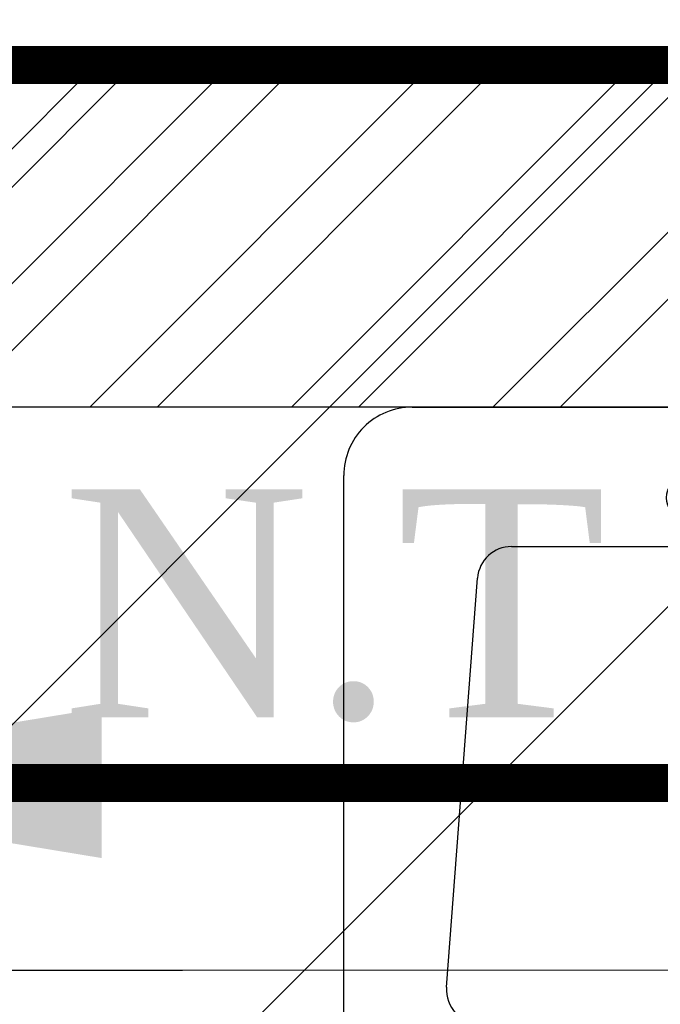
# Model space of a CAD drawing. Header units: inches. Extents: x 704 to 259546, y -107711 to 151004.
# Tile 237 of 243: x 127960 to 127977, y 23568 to 23594. Entities that reach past the tile are written whole.
import ezdxf

# ---------------------------------------------------------------- set-up
doc = ezdxf.new("R2010")
doc.units = ezdxf.units.IN
doc.header["$MEASUREMENT"] = 0
for name, color, linetype, lineweight in [('00-GRIDTEXT', 1, 'Continuous', 13), ('FLOOR RAISE', 4, 'Continuous', 5), ('KIT TEXT.', 5, 'Continuous', 5), ('PD_BRICK WALL_115', 134, 'Continuous', 30), ('PD_FIXTURE', 21, 'Continuous', 25), ('PD_HATCH', 45, 'Continuous', 9), ('PP- 75DIA Soil Waste Sewer pipe', 90, 'Continuous', 9), ('PP-Soil Pipe', 1, 'Continuous', 25), ('PP-TEXT', 7, 'Continuous', 40)]:
    doc.layers.add(name, color=color, linetype=linetype, lineweight=lineweight)
doc.layers.add('PP BALL VALVE', color=7, linetype='Continuous')
doc.styles.add('Arial', font='GOTHIC.TTF')
doc.styles.add('ISO', font='isocp.shx', dxfattribs={"height": 250})
doc.styles.get("Standard").update_dxf_attribs({"font": 'arial.ttf', "height": 6})
doc.dimstyles.new('ISO-10', dxfattribs={"dimtxt": 6, "dimasz": 0.5, "dimexe": 1.25, "dimexo": 0.625, "dimtad": 1, "dimtoh": 1, "dimdec": 1, "dimlunit": 4, "dimtxsty": 'Standard', "dimblk": 'ARCHTICK', "dimcen": 2.5, "dimclrt": 3, "dimadec": 0, "dimazin": 0, "dimtfac": 1, "dimtdec": 1, "dimtmove": 1, "dimatfit": 3, "dimfxl": 1, "dimarcsym": 0})

# ---------------------------------------------------------------- blocks, each defined once
blk = doc.blocks.new('LV')
at = {"color": 8}
for p, q in [((-254.0401739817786, 510.1021831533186), (254.0401739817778, 510.1021831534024)), ((-304.8401739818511, 50.80000000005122), (-304.8401739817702, 459.3021831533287)), ((-201.0144701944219, 458.0358644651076), (203.0815871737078, 458.0358644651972)), ((304.840173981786, 459.3021831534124), (304.8401739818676, 50.79999999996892)), ((-205.3310171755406, 127.0031444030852), (-226.34620448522, 430.7748868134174)), ((228.4004074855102, 430.6067419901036), (205.474748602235, 126.8349995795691)), ((180.1559282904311, 103.4641220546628), (-179.9992828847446, 103.4641220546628)), ((254.0401739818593, -4.11546e-11), (-254.0401739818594, 4.11546e-11))]:
    blk.add_line(p, q, dxfattribs=at)
for centre, radius in [((0.3542386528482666, 154.2893231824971), 23.5787407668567), ((-50.8000000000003, 67.18562783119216), 14.42670316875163), ((-2.274e-13, 67.18562783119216), 15.31096988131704), ((50.79999999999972, 67.18562783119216), 14.42670316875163)]:
    blk.add_circle(centre, radius, dxfattribs=at)
for centre, radius, start, end in [((-254.0401739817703, 459.3021831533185), 50.8, 90.00000000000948, 179.9999999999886), ((254.040173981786, 459.3021831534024), 50.8, 1.15136e-11, 90.0000000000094), ((-201.0144701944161, 432.6358644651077), 25.4, 90.0000000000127, 184.201645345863), ((203.0815871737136, 432.6358644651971), 25.4, 355.4179460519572, 90.00000000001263), ((-179.9992828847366, 128.8641220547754), 25.4, 184.2016453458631, 269.9999999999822), ((180.1559282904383, 128.8641220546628), 25.4, 269.9999999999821, 355.4179460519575), ((-254.0401739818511, 50.80000000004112), 50.8, 179.9999999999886, 269.9999999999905), ((254.0401739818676, 50.7999999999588), 50.8, 269.9999999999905, 1.14754e-11)]:
    blk.add_arc(centre, radius, start, end, dxfattribs=at)
blk = doc.blocks.new('A$C6E471120')
at = {"layer": 'KIT TEXT.', "color": 8, "insert": (-5067.772105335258, -328.0922235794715, 488.6049877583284), "char_height": 60.17529562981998, "width": 1050.283938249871, "attachment_point": 7, "style": 'ISO'}
blk.add_mtext('\\pi300.49;{\\Fromans|c0;\\W0.8;WORK TABLE}', dxfattribs=at)
blk = doc.blocks.new('FF')
at = {"layer": 'PD_HATCH'}
h = blk.add_hatch(dxfattribs=at)
h.set_pattern_fill('ANSI32', color=8, scale=10)
h.set_pattern_definition([(45, (-11536.30765382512, 4003.942058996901), (-2.651650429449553, 2.651650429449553), []), (45, (-11534.53988687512, 4003.942058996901), (-2.651650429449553, 2.651650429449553), [])])
h.paths.add_polyline_path([(128238.3500143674, 23592.6956719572), (128071.8500143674, 23592.6956719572), (128071.8500143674, 23583.6956719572), (128238.3500143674, 23583.6956719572)])
h.paths.add_polyline_path([(128056.8500143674, 23592.6956719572), (127891.8500143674, 23592.6956719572), (127891.8500143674, 23583.6956719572), (128056.8500143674, 23583.6956719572)])
h.paths.add_polyline_path([(127876.8500143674, 23592.6956719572), (127707.3500143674, 23592.6956719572), (127707.3500143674, 23583.69567195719), (127876.8500143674, 23583.6956719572)])
h.paths.add_polyline_path([(127692.3500143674, 23592.6956719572), (127522.8500143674, 23592.6956719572), (127522.8500143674, 23583.69567195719), (127692.3500143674, 23583.69567195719)])
h.paths.add_polyline_path([(127507.8500143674, 23592.6956719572), (127338.3500143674, 23592.6956719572), (127338.3500143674, 23583.69567195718), (127507.8500143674, 23583.69567195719)])
h.paths.add_polyline_path([(127323.3500143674, 23592.6956719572), (127212.3500143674, 23592.6956719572), (127212.3500143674, 23583.69567195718), (127323.3500143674, 23583.69567195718)])
h.paths.add_polyline_path([(127197.3500143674, 23592.6956719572), (127137.3500143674, 23592.6956719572), (127137.3500143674, 23532.69567195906), (127146.3500143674, 23532.69567195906), (127146.3500143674, 23583.69567195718), (127197.3500143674, 23583.69567195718)])
h.paths.add_polyline_path([(127146.3500143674, 23517.69567195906), (127137.3500143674, 23517.69567195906), (127137.3500143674, 23507.03171092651), (127146.3500143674, 23507.0317109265)])
h.paths.add_polyline_path([(127146.3500143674, 23421.19567195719), (127137.3500143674, 23421.19567195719), (127137.3500143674, 23394.19567195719), (127146.3500143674, 23394.19567195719)])
h.paths.add_polyline_path([(127146.3500143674, 23447.03171092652), (127137.3500143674, 23447.03171092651), (127137.3500143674, 23436.19567195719), (127146.3500143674, 23436.19567195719)])
h.paths.add_polyline_path([(127146.3500143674, 23266.1956719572), (127137.3500143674, 23266.1956719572), (127137.3500143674, 23243.19567195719), (127146.3500143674, 23243.19567195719)])
h.paths.add_polyline_path([(127146.3500143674, 23153.19567195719), (127137.3500143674, 23153.19567195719), (127137.3500143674, 23126.1956719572), (127146.3500143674, 23126.1956719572)])
h.paths.add_polyline_path([(127146.3500143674, 23111.1956719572), (127137.3500143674, 23111.1956719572), (127137.3500143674, 23084.19567195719), (127146.3500143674, 23084.19567195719)])
h.paths.add_polyline_path([(127146.3500143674, 22994.19567195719), (127137.3500143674, 22994.19567195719), (127137.3500143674, 22971.1956719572), (127146.3500143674, 22971.1956719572)])
h.paths.add_polyline_path([(127146.3500143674, 22956.1956719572), (127137.3500143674, 22956.1956719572), (127137.3500143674, 22925.19567195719), (127146.3500143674, 22925.19567195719)])
h.paths.add_polyline_path([(127146.3500143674, 22843.19567195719), (127137.3500143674, 22843.19567195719), (127137.3500143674, 22816.19567195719), (127146.3500143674, 22816.19567195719)])
h.paths.add_polyline_path([(127146.3500143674, 22801.19567195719), (127137.3500143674, 22801.19567195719), (127137.3500143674, 22790.35963298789), (127146.3500143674, 22790.35963298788)])
h.paths.add_polyline_path([(127146.3500143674, 22730.35963298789), (127137.3500143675, 22730.35963298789), (127137.3500143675, 22719.69567195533), (127146.3500143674, 22719.69567195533)])
h.paths.add_polyline_path([(127146.3500143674, 22704.69567195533), (127137.3500143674, 22704.69567195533), (127137.3500143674, 22644.6956719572), (127197.3500143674, 22644.6956719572), (127197.3500143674, 22653.6956719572), (127146.3500143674, 22653.6956719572)])
h.paths.add_polyline_path([(127323.3500143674, 22653.6956719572), (127212.3500143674, 22653.6956719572), (127212.3500143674, 22644.6956719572), (127323.3500143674, 22644.6956719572)])
h.paths.add_polyline_path([(127507.8500143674, 22653.6956719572), (127483.1000143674, 22653.6956719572), (127483.1000143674, 22644.6956719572), (127507.8500143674, 22644.6956719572)])
h.paths.add_polyline_path([(127363.1000143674, 22653.6956719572), (127338.3500143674, 22653.6956719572), (127338.3500143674, 22644.6956719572), (127363.1000143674, 22644.6956719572)])
h.paths.add_polyline_path([(127547.6000143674, 22653.69567195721), (127522.8500143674, 22653.69567195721), (127522.8500143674, 22644.6956719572), (127547.6000143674, 22644.6956719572)])
h.paths.add_polyline_path([(127692.3500143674, 22653.69567195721), (127667.6000143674, 22653.69567195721), (127667.6000143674, 22644.6956719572), (127692.3500143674, 22644.6956719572)])
h.paths.add_polyline_path([(127732.1000143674, 22653.69567195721), (127707.3500143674, 22653.69567195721), (127707.3500143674, 22644.6956719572), (127732.1000143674, 22644.6956719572)])
h.paths.add_polyline_path([(127876.8500143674, 22653.6956719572), (127852.1000143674, 22653.69567195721), (127852.1000143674, 22644.6956719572), (127876.8500143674, 22644.6956719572)])
h.paths.add_polyline_path([(127914.3500143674, 22653.6956719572), (127891.8500143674, 22653.6956719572), (127891.8500143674, 22644.69567195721), (127914.3500143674, 22644.69567195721)])
h.paths.add_polyline_path([(128056.8500143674, 22653.69567195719), (128034.3500143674, 22653.6956719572), (128034.3500143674, 22644.69567195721), (128056.8500143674, 22644.69567195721)])
h.paths.add_polyline_path([(128094.3500143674, 22653.69567195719), (128071.8500143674, 22653.69567195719), (128071.8500143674, 22644.69567195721), (128094.3500143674, 22644.6956719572)])
h.paths.add_polyline_path([(128238.3500143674, 22653.6956719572), (128214.3500143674, 22653.69567195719), (128214.3500143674, 22644.6956719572), (128238.3500143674, 22644.6956719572)])
h.paths.add_polyline_path([(128253.3500143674, 22662.69567195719), (128244.3500143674, 22662.69567195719)])
h.paths.add_polyline_path([(128253.3500143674, 22801.19567195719), (128244.3500143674, 22801.19567195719), (128244.3500143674, 22662.69567195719), (128253.3500143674, 22662.69567195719)])
h.paths.add_polyline_path([(128253.3500143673, 22956.1956719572), (128244.3500143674, 22956.1956719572), (128244.3500143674, 22816.1956719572), (128253.3500143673, 22816.19567195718)])
h.paths.add_polyline_path([(128253.3500143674, 23266.19567195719), (128244.3500143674, 23266.19567195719), (128244.3500143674, 22971.1956719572), (128253.3500143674, 22971.19567195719)])
h.paths.add_polyline_path([(128253.3500143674, 23574.6956719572), (128244.3500143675, 23574.6956719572), (128244.3500143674, 23436.19567195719), (128253.3500143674, 23436.19567195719)])
h.paths.add_polyline_path([(128235.3500143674, 23433.19567195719), (128130.3500143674, 23433.19567195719), (128130.3500143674, 23424.19567195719), (128235.3500143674, 23424.19567195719)])
h.paths.add_polyline_path([(128130.3500143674, 23421.19567195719), (128121.3500143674, 23421.19567195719), (128121.3500143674, 23343.19567195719), (128130.3500143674, 23343.19567195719)])
h.paths.add_polyline_path([(128121.3500143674, 23433.19567195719), (128049.3500143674, 23433.19567195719), (128049.3500143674, 23424.19567195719), (128121.3500143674, 23424.19567195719)])
h.paths.add_polyline_path([(128049.3500143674, 23421.19567195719), (128040.3500143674, 23421.19567195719), (128040.3500143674, 23343.19567195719), (128049.3500143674, 23343.19567195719)])
h.paths.add_polyline_path([(128040.3500143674, 23433.19567195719), (127959.3500143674, 23433.19567195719), (127959.3500143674, 23331.19567195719), (127986.3500143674, 23331.1956719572), (127986.3500143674, 23340.19567195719), (127968.3500143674, 23340.19567195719), (127968.3500143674, 23424.19567195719), (128040.3500143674, 23424.19567195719)])
h.paths.add_polyline_path([(128040.3500143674, 23340.19567195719), (128022.3500143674, 23340.19567195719), (128022.3500143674, 23331.1956719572), (128040.3500143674, 23331.1956719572)], flags=17)
h.paths.add_polyline_path([(128067.3500143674, 23340.19567195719), (128049.3500143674, 23340.19567195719), (128049.3500143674, 23331.19567195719), (128067.3500143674, 23331.1956719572)])
h.paths.add_polyline_path([(128121.3500143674, 23340.19567195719), (128103.3500143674, 23340.19567195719), (128103.3500143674, 23331.1956719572), (128121.3500143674, 23331.1956719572)])
h.paths.add_polyline_path([(128130.3500143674, 23331.19567195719), (128121.3500143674, 23331.19567195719), (128121.3500143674, 23268.19567195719), (128130.3500143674, 23268.19567195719)])
h.paths.add_polyline_path([(128253.3500143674, 23282.1956719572), (128244.3500143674, 23282.1956719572), (128244.3500143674, 23281.19567195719), (128253.3500143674, 23281.19567195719)])
h.paths.add_polyline_path([(128253.3500143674, 23421.19567195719), (128244.3500143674, 23421.19567195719), (128244.3500143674, 23402.1956719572), (128253.3500143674, 23402.1956719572)])
at = {"layer": 'PD_BRICK WALL_115', "color": 8, "lineweight": 30}
for p, q in [((128253.3500143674, 23592.6956719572), (127137.3500143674, 23592.6956719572)), ((128056.8500143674, 23583.6956719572), (127891.8500143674, 23583.6956719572))]:
    blk.add_line(p, q, dxfattribs=at)
at = {"layer": '00-GRIDTEXT', "color": 8, "xscale": 0.03937007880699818, "yscale": 0.03937007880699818, "zscale": 0.03937007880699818}
blk.add_blockref('A$C6E471120', (127713.3500147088, 23583.69624260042), dxfattribs=at)
at = {"layer": 'PD_FIXTURE', "color": 8, "ltscale": 12, "xscale": 0.03542840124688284, "yscale": 0.03542840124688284, "zscale": 0.03542840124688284, "rotation": 180}
blk.add_blockref('LV', (127979.164423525, 23583.6956719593), dxfattribs=at)
blk = doc.blocks.new('_ArchTick')
at = {"color": 0, "linetype": 'ByBlock', "const_width": 0.15}
blk.add_lwpolyline([(-0.5, -0.5), (0.5, 0.5)], dxfattribs=at)

msp = doc.modelspace()

# ---------------------------------------------------------------- hatches: boundary and pattern name
at = {"layer": 'FLOOR RAISE'}
h = msp.add_hatch(dxfattribs=at)
h.set_pattern_fill('ANSI31', color=256, scale=80)
h.set_pattern_definition([(45, (-1158.46118362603, 0), (-7.071067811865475, 7.071067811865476), [])])
h.paths.add_polyline_path([(127506.3500143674, 23264.6956719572), (127506.3500143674, 23282.6956719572), (127507.8500143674, 23282.6956719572), (127507.8500143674, 23592.6956719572), (128253.3500143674, 23592.6956719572), (128253.3500143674, 23436.19567195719), (128235.3500143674, 23436.19567195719), (128235.3500143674, 23433.19567195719), (127959.3500143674, 23433.19567195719), (127959.3500143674, 23331.19567195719), (127870.8500143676, 23331.19567195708), (127722.3500143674, 23331.19567195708), (127722.3500143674, 23264.69567195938)])

# ---------------------------------------------------------------- linework, layer by layer
at = {"layer": 'FLOOR RAISE', "const_width": 1}
msp.add_lwpolyline([(127507.8500143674, 23592.6956719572), (128253.3500143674, 23592.6956719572), (128253.3500143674, 23436.19567195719), (128235.3500143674, 23436.19567195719), (128235.3500143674, 23433.19567195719), (127959.3500143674, 23433.19567195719), (127959.3500143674, 23331.19567195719), (127870.8500143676, 23331.19567195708), (127722.3500143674, 23331.19567195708), (127722.3500143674, 23264.69567195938), (127506.3500143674, 23264.6956719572), (127506.3500143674, 23282.6956719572), (127507.8500143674, 23282.6956719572), (127507.8500143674, 23592.6956719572)], dxfattribs=at)
at = {"layer": 'PP BALL VALVE', "lineweight": 53}
msp.add_circle((130061.4818846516, 21646.64609194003), 129357.5881776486, dxfattribs=at)
at = {"layer": 'PP- 75DIA Soil Waste Sewer pipe', "ltscale": 0.015}
msp.add_lwpolyline([(127913.0902356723, 23578.96263994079), (127913.0902356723, 23568.89388747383), (128224.2044910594, 23568.89388747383), (128230.3213382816, 23575.01073469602)], dxfattribs=at)
at = {"layer": 'PP-Soil Pipe', "color": 1, "ltscale": 0.015}
msp.add_lwpolyline([(127918.7746093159, 23578.77386060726, 1, 1, 0), (127918.7746093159, 23573.81094163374, 1, 1, 0), (128218.9817714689, 23573.81094163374, 1, 1, 0)], format="xyseb", dxfattribs=at)

# ---------------------------------------------------------------- block references
at = {"color": 8, "lineweight": 53}
msp.add_blockref('FF', (0, 0), dxfattribs=at)

# ---------------------------------------------------------------- texts
at = {"layer": 'PP-TEXT', "insert": (127960.9421242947, 23575.40730261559, -0.002280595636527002), "char_height": 6, "width": 26.6614001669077, "attachment_point": 7, "style": 'Arial'}
msp.add_mtext('{\\fTimes New Roman|b0|i0|c0|p0;N.T}', dxfattribs=at)

# ---------------------------------------------------------------- leaders
at = {"layer": 'PP- 75DIA Soil Waste Sewer pipe', "ltscale": 0.015}
msp.add_leader([(127931.2451302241, 23568.89388747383), (127964.1251172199, 23568.89388747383)], dimstyle='ISO-10', override={"dimasz": 12, "dimgap": 0.625, "dimtad": 0}, dxfattribs=at)
at = {"layer": 'PP-Soil Pipe', "color": 1, "ltscale": 0.015}
msp.add_leader([(127950.0001439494, 23573.81094163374), (127982.8801309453, 23573.81094163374)], dimstyle='ISO-10', override={"dimasz": 12, "dimgap": 0.625, "dimtad": 0}, dxfattribs=at)

doc.saveas('drawing.dxf')
